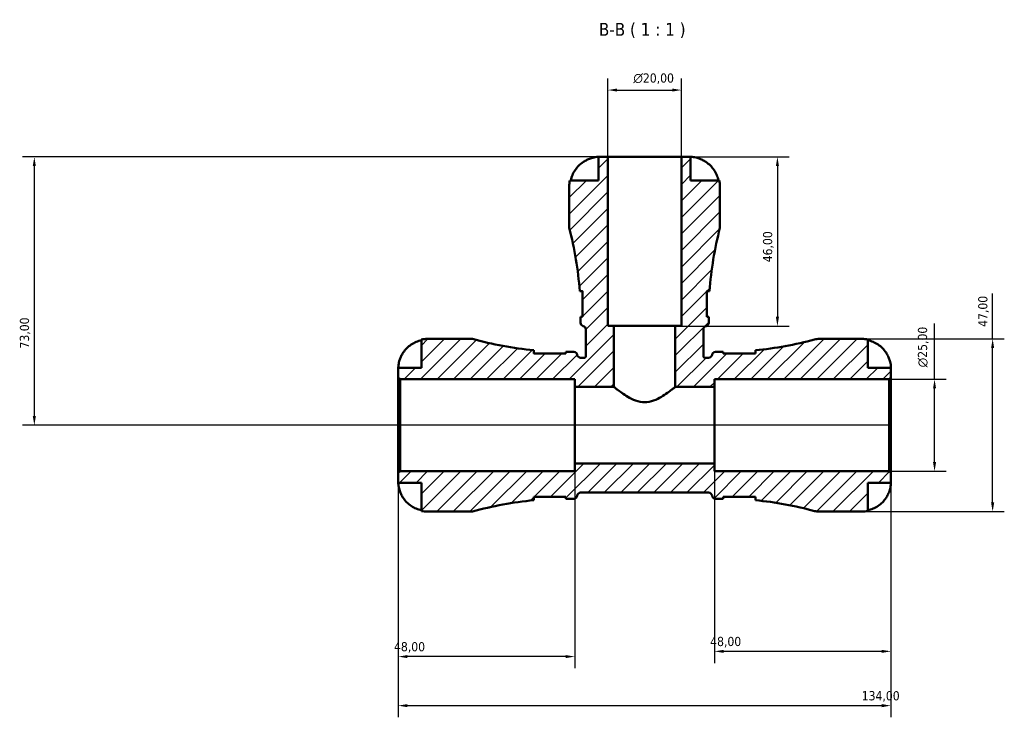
# Model space of a CAD drawing. Header units: millimetres. Extents: x 0 to 902, y 0 to 824.
# Tile 9 of 11: x 267 to 535, y 635 to 824. Entities that reach past the tile are written whole.
import ezdxf

# ---------------------------------------------------------------- set-up
doc = ezdxf.new("R2010")
doc.units = ezdxf.units.MM
for name, color, linetype, lineweight in [('Dimension (ISO)', 7, 'Continuous', 25), ('Hatch (ISO)', 7, 'Continuous', 18), ('Symbol (ISO)', 7, 'Continuous', 25), ('Visible (ISO)', 7, 'Continuous', 50)]:
    doc.layers.add(name, color=color, linetype=linetype, lineweight=lineweight)
doc.styles.add('Label Text (ISO)', font='tahoma.ttf')
doc.styles.add('Note Text (ISO)', font='tahoma.ttf')
doc.dimstyles.new('Default (ISO)', dxfattribs={"dimtxt": 2.5, "dimasz": 2.5, "dimexe": 3.175, "dimexo": 0, "dimgap": 0.762, "dimtad": 1, "dimrnd": 1e-08, "dimzin": 0, "dimtxsty": 'Note Text (ISO)', "dimcen": 0.09, "dimdle": 10, "dimclrd": 256, "dimclre": 256, "dimclrt": 232, "dimazin": 0, "dimtfac": 1.40208, "dimtmove": 0, "dimatfit": 3, "dimfxl": 1, "dimtolj": 1, "dimtzin": 0, "dimlwd": -1, "dimlwe": -1, "dimarcsym": 0})

# ---------------------------------------------------------------- blocks, each defined once
blk = doc.blocks.new('*D7')
at = {"layer": 'Defpoints', "color": 0, "transparency": 16777216}
for p in [(370.28, 701.08), (504.28, 701.08), (504.28, 637.78)]:
    blk.add_point(p, dxfattribs=at)
at = {"layer": 'Dimension (ISO)', "transparency": 16777216}
for p, q in [((370.28, 701.08), (370.28, 634.61)), ((504.28, 701.08), (504.28, 634.61)), ((372.78, 637.78), (501.78, 637.78))]:
    blk.add_line(p, q, dxfattribs=at)
for points in [[(372.78, 638.2), (372.78, 637.36), (370.28, 637.78)], [(501.78, 638.2), (501.78, 637.36), (504.28, 637.78)]]:
    blk.add_solid(points, dxfattribs=at)
at = {"layer": 'Dimension (ISO)', "color": 232, "true_color": 0xca0064, "transparency": 16777216, "insert": (496.33, 641.72), "char_height": 2.5, "attachment_point": 1, "style": 'Note Text (ISO)'}
blk.add_mtext('\\A1;134,00', dxfattribs=at)
blk = doc.blocks.new('*D8')
at = {"layer": 'Defpoints', "color": 0, "transparency": 16777216}
for p in [(456.28, 703.64), (504.28, 701.08), (456.28, 652.55)]:
    blk.add_point(p, dxfattribs=at)
at = {"layer": 'Dimension (ISO)', "transparency": 16777216}
for p, q in [((456.28, 703.64), (456.28, 649.37)), ((504.28, 701.08), (504.28, 649.37)), ((501.78, 652.55), (458.78, 652.55))]:
    blk.add_line(p, q, dxfattribs=at)
for points in [[(458.78, 652.96), (458.78, 652.13), (456.28, 652.55)], [(501.78, 652.96), (501.78, 652.13), (504.28, 652.55)]]:
    blk.add_solid(points, dxfattribs=at)
at = {"layer": 'Dimension (ISO)', "color": 232, "true_color": 0xca0064, "transparency": 16777216, "insert": (455.11, 656.49), "char_height": 2.5, "attachment_point": 1, "style": 'Note Text (ISO)'}
blk.add_mtext('\\A1;48,00', dxfattribs=at)
blk = doc.blocks.new('*D9')
at = {"layer": 'Defpoints', "color": 0, "transparency": 16777216}
for p in [(418.28, 703.64), (370.28, 701.08), (370.28, 651.12)]:
    blk.add_point(p, dxfattribs=at)
at = {"layer": 'Dimension (ISO)', "transparency": 16777216}
for p, q in [((418.28, 703.64), (418.28, 647.94)), ((370.28, 701.08), (370.28, 647.94)), ((415.78, 651.12), (372.78, 651.12))]:
    blk.add_line(p, q, dxfattribs=at)
for points in [[(372.78, 651.54), (372.78, 650.7), (370.28, 651.12)], [(415.78, 651.54), (415.78, 650.7), (418.28, 651.12)]]:
    blk.add_solid(points, dxfattribs=at)
at = {"layer": 'Dimension (ISO)', "color": 232, "true_color": 0xca0064, "transparency": 16777216, "insert": (369.11, 655.06), "char_height": 2.5, "attachment_point": 1, "style": 'Note Text (ISO)'}
blk.add_mtext('\\A1;48,00', dxfattribs=at)
blk = doc.blocks.new('*D10')
at = {"layer": 'Defpoints', "color": 0, "transparency": 16777216}
for p in [(447.28, 787.05), (445.61, 741.05), (473.4, 741.05)]:
    blk.add_point(p, dxfattribs=at)
at = {"layer": 'Dimension (ISO)', "transparency": 16777216}
for p, q in [((447.28, 787.05), (476.58, 787.05)), ((473.4, 784.55), (473.4, 743.55)), ((445.61, 741.05), (476.58, 741.05))]:
    blk.add_line(p, q, dxfattribs=at)
for points in [[(472.98, 784.55), (473.82, 784.55), (473.4, 787.05)], [(472.98, 743.55), (473.82, 743.55), (473.4, 741.05)]]:
    blk.add_solid(points, dxfattribs=at)
at = {"layer": 'Dimension (ISO)', "color": 232, "true_color": 0xca0064, "transparency": 16777216, "insert": (469.47, 758.38), "char_height": 2.5, "attachment_point": 1, "rotation": 90, "style": 'Note Text (ISO)'}
blk.add_mtext('\\A1;46,00', dxfattribs=at)
blk = doc.blocks.new('*D11')
at = {"layer": 'Defpoints', "color": 0, "transparency": 16777216}
for p in [(503.81, 726.55), (516.14, 726.55), (503.81, 701.55)]:
    blk.add_point(p, dxfattribs=at)
at = {"layer": 'Dimension (ISO)', "transparency": 16777216}
for p, q in [((516.14, 726.55), (516.14, 741.69)), ((503.81, 726.55), (519.31, 726.55)), ((516.14, 704.05), (516.14, 724.05)), ((503.81, 701.55), (519.31, 701.55))]:
    blk.add_line(p, q, dxfattribs=at)
for points in [[(515.72, 724.05), (516.56, 724.05), (516.14, 726.55)], [(515.72, 704.05), (516.56, 704.05), (516.14, 701.55)]]:
    blk.add_solid(points, dxfattribs=at)
at = {"layer": 'Dimension (ISO)', "color": 232, "true_color": 0xca0064, "transparency": 16777216, "insert": (511.61, 729.81), "char_height": 2.5, "attachment_point": 1, "rotation": 90, "style": 'Note Text (ISO)'}
blk.add_mtext('\\A1;\\fAIGDT|b0|i0;\\H2.5000;\\ln\\fTahoma|b0|i0;\\H2.5000;25,00', dxfattribs=at)
blk = doc.blocks.new('*D12')
at = {"layer": 'Defpoints', "color": 0, "transparency": 16777216}
for p in [(496.4, 737.55), (531.94, 737.55), (496.4, 690.55)]:
    blk.add_point(p, dxfattribs=at)
at = {"layer": 'Dimension (ISO)', "transparency": 16777216}
for p, q in [((531.94, 737.55), (531.94, 749.92)), ((496.4, 737.55), (535.11, 737.55)), ((531.94, 693.05), (531.94, 735.05)), ((496.4, 690.55), (535.11, 690.55))]:
    blk.add_line(p, q, dxfattribs=at)
for points in [[(531.52, 735.05), (532.36, 735.05), (531.94, 737.55)], [(531.52, 693.05), (532.36, 693.05), (531.94, 690.55)]]:
    blk.add_solid(points, dxfattribs=at)
at = {"layer": 'Dimension (ISO)', "color": 232, "true_color": 0xca0064, "transparency": 16777216, "insert": (528.01, 740.81), "char_height": 2.5, "attachment_point": 1, "rotation": 90, "style": 'Note Text (ISO)'}
blk.add_mtext('\\A1;47,00', dxfattribs=at)
blk = doc.blocks.new('*D13')
at = {"layer": 'Defpoints', "color": 0, "transparency": 16777216}
for p in [(447.28, 805.23), (427.28, 787.05), (447.28, 787.05)]:
    blk.add_point(p, dxfattribs=at)
at = {"layer": 'Dimension (ISO)', "transparency": 16777216}
for p, q in [((427.28, 787.05), (427.28, 808.41)), ((447.28, 787.05), (447.28, 808.41)), ((429.78, 805.23), (444.78, 805.23))]:
    blk.add_line(p, q, dxfattribs=at)
for points in [[(429.78, 805.65), (429.78, 804.82), (427.28, 805.23)], [(444.78, 805.65), (444.78, 804.82), (447.28, 805.23)]]:
    blk.add_solid(points, dxfattribs=at)
at = {"layer": 'Dimension (ISO)', "color": 232, "true_color": 0xca0064, "transparency": 16777216, "insert": (434.22, 809.76), "char_height": 2.5, "attachment_point": 1, "style": 'Note Text (ISO)'}
blk.add_mtext('\\A1;\\fAIGDT|b0|i0;\\H2.5000;\\ln\\fTahoma|b0|i0;\\H2.5000;20,00', dxfattribs=at)
blk = doc.blocks.new('*D14')
at = {"layer": 'Defpoints', "color": 0, "transparency": 16777216}
for p in [(427.28, 787.05), (271.28, 714.05), (504.28, 714.05)]:
    blk.add_point(p, dxfattribs=at)
at = {"layer": 'Dimension (ISO)', "transparency": 16777216}
for p, q in [((427.28, 787.05), (268.1, 787.05)), ((271.28, 784.55), (271.28, 716.55)), ((504.28, 714.05), (268.1, 714.05))]:
    blk.add_line(p, q, dxfattribs=at)
for points in [[(270.86, 784.55), (271.7, 784.55), (271.28, 787.05)], [(270.86, 716.55), (271.7, 716.55), (271.28, 714.05)]]:
    blk.add_solid(points, dxfattribs=at)
at = {"layer": 'Dimension (ISO)', "color": 232, "true_color": 0xca0064, "transparency": 16777216, "insert": (267.34, 734.93), "char_height": 2.5, "attachment_point": 1, "rotation": 90, "style": 'Note Text (ISO)'}
blk.add_mtext('\\A1;73,00', dxfattribs=at)

msp = doc.modelspace()

# ---------------------------------------------------------------- hatches: boundary and pattern name
at = {"layer": 'Hatch (ISO)'}
h = msp.add_hatch(dxfattribs=at)
h.set_pattern_fill('ANSI31', color=256, scale=25.4, style=0)
h.set_pattern_definition([(45, (0, 0), (-2.245064, 2.245064), [])])
edge = h.paths.add_edge_path()
edge.add_line((370.279, 727.023), (370.749, 726.553))
edge.add_line((370.749, 726.553), (418.279, 726.553))
edge.add_line((418.279, 726.553), (418.279, 724.469))
edge.add_line((418.279, 724.469), (428.946, 724.469))
edge.add_line((428.946, 724.469), (428.946, 741.053))
edge.add_line((428.946, 741.053), (427.279, 741.053))
edge.add_line((427.279, 741.053), (427.279, 787.053))
edge.add_line((427.279, 787.053), (424.779, 787.053))
edge.add_line((424.779, 787.053), (424.779, 780.653))
edge.add_line((424.779, 780.653), (416.941, 780.653))
edge.add_ellipse((424.779, 779.053), major_axis=(-7.838, 1.6), ratio=1, start_angle=0, end_angle=11.53696)
edge.add_line((416.779, 779.053), (416.779, 767.733))
edge.add_ellipse((325.281, 743.813), major_axis=(91.498, 23.92), ratio=1, start_angle=349.40565, end_angle=360, ccw=False)
edge.add_line((419.617, 750.503), (420.354, 750.503))
edge.add_line((420.354, 750.503), (420.354, 743.503))
edge.add_line((420.354, 743.503), (419.854, 743.503))
edge.add_line((419.854, 743.503), (419.854, 741.939))
edge.add_ellipse((420.794, 741.939), major_axis=(-0.94, 0), ratio=1, start_angle=0, end_angle=76.30802)
edge.add_ellipse((420.349, 740.113), major_axis=(0.222, 0.913), ratio=1, start_angle=283.69198, end_angle=360, ccw=False)
edge.add_line((421.289, 740.113), (421.289, 732.853))
edge.add_spline(control_points=[(421.289, 732.853), (421.289, 732.821), (421.286, 732.79), (421.273, 732.728), (421.264, 732.698), (421.227, 732.612), (421.193, 732.561), (421.106, 732.475), (421.054, 732.441), (420.941, 732.395), (420.88, 732.383), (420.819, 732.383)], knot_values=[-0.0740163, -0.0740163, -0.0740163, -0.0740163, -0.0645486, -0.0645486, -0.0550809, -0.0550809, -0.0367206, -0.0367206, -0.0183603, -0.0183603, 0, 0, 0, 0], degree=3, periodic=0)
edge.add_line((420.819, 732.383), (419.874, 732.383))
edge.add_ellipse((419.874, 733.323), major_axis=(0, -0.94), ratio=1, start_angle=277.18076, end_angle=360, ccw=False)
edge.add_ellipse((418.009, 733.088), major_axis=(0.933, 0.118), ratio=1, start_angle=0, end_angle=82.81924)
edge.add_line((418.009, 734.028), (416.069, 734.028))
edge.add_ellipse((416.069, 828.967), major_axis=(0, -94.939), ratio=1, start_angle=359.88986, end_angle=360, ccw=False)
edge.add_line((415.886, 734.028), (415.886, 733.528))
edge.add_line((415.886, 733.528), (407.136, 733.528))
edge.add_line((407.136, 733.528), (407.136, 734.449))
edge.add_ellipse((416.069, 828.967), major_axis=(-8.933, -94.518), ratio=1, start_angle=349.73674, end_angle=360, ccw=False)
edge.add_line((390.439, 737.553), (378.154, 737.553))
edge.add_ellipse((378.154, 729.678), major_axis=(0, 7.875), ratio=1, start_angle=0, end_angle=11.53696)
edge.add_line((376.579, 737.393), (376.579, 729.678))
edge.add_line((376.579, 729.678), (370.279, 729.678))
edge.add_line((370.279, 729.678), (370.279, 727.023))
edge = h.paths.add_edge_path()
edge.add_ellipse((484.757, 695.253), major_axis=(-1.239, -4.534), ratio=1, start_angle=0, end_angle=15.28588)
edge.add_line((484.757, 690.553), (496.404, 690.553))
edge.add_ellipse((496.404, 698.428), major_axis=(0, -7.875), ratio=1, start_angle=0, end_angle=11.53696)
edge.add_line((497.979, 690.712), (497.979, 698.428))
edge.add_line((497.979, 698.428), (504.279, 698.428))
edge.add_line((504.279, 698.428), (504.279, 701.083))
edge.add_line((504.279, 701.083), (503.809, 701.553))
edge.add_line((503.809, 701.553), (456.279, 701.553))
edge.add_line((456.279, 701.553), (456.279, 703.636))
edge.add_line((456.279, 703.636), (418.279, 703.636))
edge.add_line((418.279, 703.636), (418.279, 701.553))
edge.add_line((418.279, 701.553), (370.749, 701.553))
edge.add_line((370.749, 701.553), (370.279, 701.083))
edge.add_line((370.279, 701.083), (370.279, 698.428))
edge.add_line((370.279, 698.428), (376.579, 698.428))
edge.add_line((376.579, 698.428), (376.579, 690.712))
edge.add_ellipse((378.154, 698.428), major_axis=(-1.575, -7.716), ratio=1, start_angle=0, end_angle=11.53696)
edge.add_line((378.154, 690.553), (390.439, 690.553))
edge.add_ellipse((416.069, 599.138), major_axis=(-25.63, 91.414), ratio=1, start_angle=349.73674, end_angle=360, ccw=False)
edge.add_line((407.136, 693.656), (407.136, 694.578))
edge.add_line((407.136, 694.578), (415.886, 694.578))
edge.add_line((415.886, 694.578), (415.886, 694.077))
edge.add_ellipse((416.069, 599.138), major_axis=(-0.183, 94.939), ratio=1, start_angle=359.88986, end_angle=360, ccw=False)
edge.add_line((416.069, 694.078), (418.009, 694.078))
edge.add_ellipse((418.009, 695.018), major_axis=(0, -0.94), ratio=1, start_angle=0, end_angle=82.81924)
edge.add_ellipse((419.874, 694.783), major_axis=(-0.933, 0.118), ratio=1, start_angle=277.18076, end_angle=360, ccw=False)
edge.add_line((419.874, 695.723), (454.684, 695.723))
edge.add_ellipse((454.684, 694.783), major_axis=(0, 0.94), ratio=1, start_angle=277.18076, end_angle=360, ccw=False)
edge.add_ellipse((456.549, 695.018), major_axis=(-0.933, -0.118), ratio=1, start_angle=0, end_angle=82.81924)
edge.add_line((456.549, 694.078), (458.489, 694.078))
edge.add_ellipse((458.489, 599.138), major_axis=(0, 94.939), ratio=1, start_angle=359.88986, end_angle=360, ccw=False)
edge.add_line((458.671, 694.077), (458.671, 694.578))
edge.add_line((458.671, 694.578), (467.421, 694.578))
edge.add_line((467.421, 694.578), (467.421, 693.656))
edge.add_ellipse((458.489, 599.138), major_axis=(8.933, 94.518), ratio=1, start_angle=350.11286, end_angle=360, ccw=False)
edge = h.paths.add_edge_path()
edge.add_ellipse((484.757, 732.853), major_axis=(0, 4.7), ratio=1, start_angle=0, end_angle=15.28588)
edge.add_ellipse((458.489, 828.967), major_axis=(25.029, -91.581), ratio=1, start_angle=350.11286, end_angle=360, ccw=False)
edge.add_line((467.421, 734.449), (467.421, 733.528))
edge.add_line((467.421, 733.528), (458.671, 733.528))
edge.add_line((458.671, 733.528), (458.671, 734.028))
edge.add_ellipse((458.489, 828.967), major_axis=(0.183, -94.939), ratio=1, start_angle=359.88986, end_angle=360, ccw=False)
edge.add_line((458.489, 734.028), (456.549, 734.028))
edge.add_ellipse((456.549, 733.088), major_axis=(0, 0.94), ratio=1, start_angle=0, end_angle=82.81924)
edge.add_ellipse((454.684, 733.323), major_axis=(0.933, -0.118), ratio=1, start_angle=277.18076, end_angle=360, ccw=False)
edge.add_line((454.684, 732.383), (453.739, 732.383))
edge.add_spline(control_points=[(453.739, 732.383), (453.707, 732.383), (453.676, 732.386), (453.614, 732.398), (453.584, 732.408), (453.499, 732.444), (453.447, 732.479), (453.361, 732.566), (453.327, 732.618), (453.281, 732.731), (453.269, 732.791), (453.269, 732.853)], knot_values=[-0.0740163, -0.0740163, -0.0740163, -0.0740163, -0.0645486, -0.0645486, -0.0550809, -0.0550809, -0.0367206, -0.0367206, -0.0183603, -0.0183603, 0, 0, 0, 0], degree=3, periodic=0)
edge.add_line((453.269, 732.853), (453.269, 740.113))
edge.add_ellipse((454.209, 740.113), major_axis=(-0.94, 0), ratio=1, start_angle=283.69198, end_angle=360, ccw=False)
edge.add_ellipse((453.764, 741.939), major_axis=(0.223, -0.913), ratio=1, start_angle=0, end_angle=76.30802)
edge.add_line((454.704, 741.939), (454.704, 743.503))
edge.add_line((454.704, 743.503), (454.204, 743.503))
edge.add_line((454.204, 743.503), (454.204, 750.503))
edge.add_line((454.204, 750.503), (454.941, 750.503))
edge.add_ellipse((549.277, 743.813), major_axis=(-94.336, 6.69), ratio=1, start_angle=349.40565, end_angle=360, ccw=False)
edge.add_line((457.779, 767.733), (457.779, 779.053))
edge.add_ellipse((449.779, 779.053), major_axis=(8, 0), ratio=1, start_angle=0, end_angle=11.53696)
edge.add_line((457.617, 780.653), (449.779, 780.653))
edge.add_line((449.779, 780.653), (449.779, 787.053))
edge.add_line((449.779, 787.053), (447.279, 787.053))
edge.add_line((447.279, 787.053), (447.279, 741.053))
edge.add_line((447.279, 741.053), (445.612, 741.053))
edge.add_line((445.612, 741.053), (445.612, 724.469))
edge.add_line((445.612, 724.469), (456.279, 724.469))
edge.add_line((456.279, 724.469), (456.279, 726.553))
edge.add_line((456.279, 726.553), (503.809, 726.553))
edge.add_line((503.809, 726.553), (504.279, 727.023))
edge.add_line((504.279, 727.023), (504.279, 729.678))
edge.add_line((504.279, 729.678), (497.979, 729.678))
edge.add_line((497.979, 729.678), (497.979, 737.393))
edge.add_ellipse((496.404, 729.678), major_axis=(1.575, 7.716), ratio=1, start_angle=0, end_angle=11.53696)
edge.add_line((496.404, 737.553), (484.757, 737.553))

# ---------------------------------------------------------------- linework, layer by layer
at = {"layer": 'Visible (ISO)'}
for p, q in [((427.279, 787.053), (424.779, 787.053)), ((424.779, 787.053), (424.779, 780.653)), ((427.279, 741.053), (427.279, 787.053)), ((447.279, 787.053), (427.279, 787.053)), ((449.779, 787.053), (447.279, 787.053)), ((447.279, 787.053), (447.279, 741.053)), ((449.779, 780.653), (449.779, 787.053)), ((424.779, 780.653), (416.941, 780.653)), ((457.617, 780.653), (449.779, 780.653)), ((416.779, 779.053), (416.779, 767.733)), ((457.779, 767.733), (457.779, 779.053)), ((419.617, 750.503), (420.354, 750.503)), ((420.354, 750.503), (420.354, 743.503)), ((454.204, 743.503), (454.204, 750.503)), ((454.204, 750.503), (454.941, 750.503)), ((420.354, 743.503), (419.854, 743.503)), ((419.854, 743.503), (419.854, 741.939)), ((454.704, 743.503), (454.204, 743.503)), ((454.704, 741.939), (454.704, 743.503)), ((421.289, 740.113), (421.289, 732.853)), ((428.946, 741.053), (427.279, 741.053)), ((428.946, 724.469), (428.946, 741.053)), ((445.612, 741.053), (428.946, 741.053)), ((447.279, 741.053), (445.612, 741.053)), ((445.612, 741.053), (445.612, 724.469)), ((453.269, 732.853), (453.269, 740.113)), ((376.579, 737.393), (376.579, 729.678)), ((390.439, 737.553), (378.154, 737.553)), ((496.404, 737.553), (484.757, 737.553)), ((497.979, 729.678), (497.979, 737.393)), ((407.136, 733.528), (407.136, 734.449)), ((415.886, 734.028), (415.886, 733.528)), ((418.009, 734.028), (416.069, 734.028)), ((458.489, 734.028), (456.549, 734.028)), ((458.671, 733.528), (458.671, 734.028)), ((467.421, 734.449), (467.421, 733.528)), ((415.886, 733.528), (407.136, 733.528)), ((420.819, 732.383), (419.874, 732.383)), ((454.684, 732.383), (453.739, 732.383)), ((467.421, 733.528), (458.671, 733.528)), ((376.579, 729.678), (370.279, 729.678)), ((370.279, 729.678), (370.279, 727.023)), ((504.279, 729.678), (497.979, 729.678)), ((504.279, 727.023), (504.279, 729.678)), ((370.279, 727.023), (370.749, 726.553)), ((370.279, 701.083), (370.279, 727.023)), ((370.749, 726.553), (418.279, 726.553)), ((370.749, 726.553), (370.749, 701.553)), ((418.279, 726.553), (418.279, 724.469)), ((456.279, 724.469), (456.279, 726.553)), ((456.279, 726.553), (503.809, 726.553)), ((503.809, 726.553), (504.279, 727.023)), ((503.809, 726.553), (503.809, 701.553)), ((504.279, 701.083), (504.279, 727.023)), ((418.279, 724.469), (428.946, 724.469)), ((418.279, 703.636), (418.279, 724.469)), ((445.612, 724.469), (456.279, 724.469)), ((456.279, 703.636), (456.279, 724.469)), ((456.279, 703.636), (418.279, 703.636)), ((418.279, 703.636), (418.279, 701.553)), ((456.279, 701.553), (456.279, 703.636)), ((370.749, 701.553), (370.279, 701.083)), ((370.279, 701.083), (370.279, 698.428)), ((418.279, 701.553), (370.749, 701.553)), ((503.809, 701.553), (456.279, 701.553)), ((504.279, 701.083), (503.809, 701.553)), ((504.279, 698.428), (504.279, 701.083)), ((370.279, 698.428), (376.579, 698.428)), ((376.579, 698.428), (376.579, 690.712)), ((497.979, 690.712), (497.979, 698.428)), ((497.979, 698.428), (504.279, 698.428)), ((407.136, 693.656), (407.136, 694.578)), ((407.136, 694.578), (415.886, 694.578)), ((415.886, 694.578), (415.886, 694.077)), ((416.069, 694.078), (418.009, 694.078)), ((419.874, 695.723), (454.684, 695.723)), ((456.549, 694.078), (458.489, 694.078)), ((458.671, 694.077), (458.671, 694.578)), ((458.671, 694.578), (467.421, 694.578)), ((467.421, 694.578), (467.421, 693.656)), ((378.154, 690.553), (390.439, 690.553)), ((484.757, 690.553), (496.404, 690.553))]:
    msp.add_line(p, q, dxfattribs=at)
for centre, radius, start, end in [((424.779, 779.053), 8, 168.46304, 180), ((449.779, 779.053), 8, 0, 11.53696), ((325.281, 743.813), 94.573, 4.05645, 14.65079), ((549.277, 743.813), 94.573, 165.34921, 175.94355), ((420.794, 741.939), 0.94, 180, 256.30802), ((453.764, 741.939), 0.94, 283.69198, 0), ((420.349, 740.113), 0.94, 0, 76.30802), ((454.209, 740.113), 0.94, 103.69198, 180), ((378.154, 729.678), 7.875, 90, 101.53696), ((416.069, 828.967), 94.939, 254.33801, 264.60126), ((458.489, 828.967), 94.939, 275.39874, 285.28588), ((484.757, 732.853), 4.7, 90, 105.28588), ((496.404, 729.678), 7.875, 78.46304, 90), ((416.069, 828.967), 94.939, 269.88986, 270), ((418.009, 733.088), 0.94, 7.18076, 90), ((456.549, 733.088), 0.94, 90, 172.81924), ((458.489, 828.967), 94.939, 270, 270.11014), ((419.874, 733.323), 0.94, 187.18076, 270), ((454.684, 733.323), 0.94, 270, 352.81924), ((416.069, 599.138), 94.939, 95.39874, 105.66199), ((416.069, 599.138), 94.939, 90, 90.11014), ((418.009, 695.018), 0.94, 270, 352.81924), ((419.874, 694.783), 0.94, 90, 172.81924), ((454.684, 694.783), 0.94, 7.18076, 90), ((456.549, 695.018), 0.94, 187.18076, 270), ((458.489, 599.138), 94.939, 89.88986, 90), ((458.489, 599.138), 94.939, 74.71412, 84.60126), ((378.154, 698.428), 7.875, 258.46304, 270), ((484.757, 695.253), 4.7, 254.71412, 270), ((496.404, 698.428), 7.875, 270, 281.53696)]:
    msp.add_arc(centre, radius, start, end, dxfattribs=at)
for points, knots in [([(417.194, 780.653), (417.299, 781.161), (417.456, 781.657), (417.829, 782.552), (418.082, 783.031), (418.684, 783.924), (419.033, 784.339), (419.738, 785.039), (420.161, 785.388), (420.928, 785.895), (421.255, 786.079), (421.579, 786.235)], [0.1517835, 0.1517835, 0.1517835, 0.1517835, 0.29453183, 0.29453183, 0.44272575, 0.44272575, 0.59091966, 0.59091966, 0.74090906, 0.74090906, 0.84386421, 0.84386421, 0.84386421, 0.84386421]), ([(421.579, 786.235), (421.715, 786.301), (421.852, 786.363), (422.197, 786.509), (422.404, 786.588), (422.805, 786.726), (422.998, 786.784), (423.433, 786.898), (423.664, 786.945), (424.152, 787.022), (424.377, 787.039), (424.695, 787.054), (424.779, 787.053), (424.779, 787.053)], [-0.5159245, -0.5159245, -0.5159245, -0.5159245, -0.47074715, -0.47074715, -0.40311077, -0.40311077, -0.33740557, -0.33740557, -0.24866964, -0.24866964, -0.12673966, -0.12673966, 0, 0, 0, 0]), ([(449.779, 787.053), (449.779, 787.053), (449.856, 787.054), (450.132, 787.042), (450.31, 787.03), (450.741, 786.972), (450.986, 786.928), (451.443, 786.817), (451.639, 786.761), (452.037, 786.631), (452.237, 786.557), (452.619, 786.402), (452.8, 786.321), (452.979, 786.235)], [-2.21111993, -2.21111993, -2.21111993, -2.21111993, -2.0898399, -2.0898399, -1.98614814, -1.98614814, -1.88775858, -1.88775858, -1.81973063, -1.81973063, -1.75376732, -1.75376732, -1.69399568, -1.69399568, -1.69399568, -1.69399568]), ([(452.979, 786.235), (453.303, 786.079), (453.63, 785.895), (454.397, 785.388), (454.82, 785.039), (455.525, 784.339), (455.874, 783.924), (456.476, 783.031), (456.729, 782.552), (457.102, 781.657), (457.259, 781.161), (457.364, 780.653)], [4.03222425, 4.03222425, 4.03222425, 4.03222425, 4.1351794, 4.1351794, 4.2851688, 4.2851688, 4.43336272, 4.43336272, 4.58155663, 4.58155663, 4.72430496, 4.72430496, 4.72430496, 4.72430496]), ([(454.331, 750.503), (454.294, 750.503), (454.255, 750.495), (454.211, 750.477), (454.207, 750.476), (454.204, 750.475)], [-0.990399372, -0.990399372, -0.990399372, -0.990399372, -0.947678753, -0.947678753, -0.944231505, -0.944231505, -0.944231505, -0.944231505]), ([(371.057, 732.828), (371.215, 733.161), (371.403, 733.498), (371.912, 734.264), (372.255, 734.678), (372.943, 735.371), (373.352, 735.714), (374.232, 736.305), (374.704, 736.554), (375.587, 736.921), (376.077, 737.077), (376.579, 737.18)], [3.89239507, 3.89239507, 3.89239507, 3.89239507, 3.99831093, 3.99831093, 4.14541915, 4.14541915, 4.2913159, 4.2913159, 4.43721264, 4.43721264, 4.57824766, 4.57824766, 4.57824766, 4.57824766]), ([(497.979, 737.18), (498.481, 737.077), (498.971, 736.921), (499.854, 736.554), (500.326, 736.305), (501.206, 735.714), (501.615, 735.371), (502.303, 734.678), (502.646, 734.264), (503.154, 733.498), (503.343, 733.161), (503.501, 732.828)], [0.14941001, 0.14941001, 0.14941001, 0.14941001, 0.29044502, 0.29044502, 0.43634177, 0.43634177, 0.58223851, 0.58223851, 0.72934673, 0.72934673, 0.83526259, 0.83526259, 0.83526259, 0.83526259]), ([(370.279, 729.678), (370.279, 729.678), (370.279, 729.707), (370.281, 729.832), (370.283, 729.931), (370.305, 730.257), (370.333, 730.517), (370.431, 731.036), (370.484, 731.264), (370.598, 731.66), (370.649, 731.819), (370.759, 732.129), (370.817, 732.28), (370.935, 732.563), (370.994, 732.696), (371.057, 732.828)], [0, 0, 0, 0, 0.07514839, 0.07514839, 0.15775683, 0.15775683, 0.27887104, 0.27887104, 0.36056434, 0.36056434, 0.41315921, 0.41315921, 0.46174689, 0.46174689, 0.50485698, 0.50485698, 0.50485698, 0.50485698]), ([(407.136, 733.693), (407.136, 733.655), (407.143, 733.615), (407.16, 733.559), (407.165, 733.543), (407.171, 733.528)], [-1.539390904, -1.539390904, -1.539390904, -1.539390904, -1.497113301, -1.497113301, -1.481810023, -1.481810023, -1.481810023, -1.481810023]), ([(421.289, 732.853), (421.289, 732.821), (421.286, 732.79), (421.273, 732.728), (421.264, 732.698), (421.227, 732.612), (421.193, 732.561), (421.106, 732.475), (421.054, 732.441), (420.941, 732.395), (420.88, 732.383), (420.819, 732.383)], [-0.074016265, -0.074016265, -0.074016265, -0.074016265, -0.064548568, -0.064548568, -0.055080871, -0.055080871, -0.03672058, -0.03672058, -0.01836029, -0.01836029, 0, 0, 0, 0]), ([(453.739, 732.383), (453.707, 732.383), (453.676, 732.386), (453.614, 732.398), (453.584, 732.408), (453.499, 732.444), (453.447, 732.479), (453.361, 732.566), (453.327, 732.618), (453.281, 732.731), (453.269, 732.791), (453.269, 732.853)], [-0.074016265, -0.074016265, -0.074016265, -0.074016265, -0.064548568, -0.064548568, -0.055080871, -0.055080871, -0.03672058, -0.03672058, -0.01836029, -0.01836029, 0, 0, 0, 0]), ([(503.501, 732.828), (503.507, 732.815), (503.513, 732.803), (503.598, 732.621), (503.672, 732.45), (503.799, 732.13), (503.853, 731.982), (503.961, 731.659), (504.012, 731.486), (504.13, 731.036), (504.18, 730.775), (504.252, 730.282), (504.267, 730.069), (504.281, 729.76), (504.279, 729.678), (504.279, 729.678)], [-0.51072287, -0.51072287, -0.51072287, -0.51072287, -0.50653573, -0.50653573, -0.4498196, -0.4498196, -0.40070764, -0.40070764, -0.34173664, -0.34173664, -0.24159774, -0.24159774, -0.12498377, -0.12498377, 0, 0, 0, 0]), ([(428.946, 724.469), (428.946, 724.469), (429.023, 724.407), (429.342, 724.154), (429.583, 723.965), (430.177, 723.511), (430.601, 723.192), (431.586, 722.5), (432.146, 722.127), (433.32, 721.434), (434.047, 721.051), (435.615, 720.479), (436.462, 720.303), (437.279, 720.303)], [3.9608586, 3.9608586, 3.9608586, 3.9608586, 4.1512842, 4.1512842, 4.3417098, 4.3417098, 4.5663751, 4.5663751, 4.7910404, 4.7910404, 5.0360926, 5.0360926, 5.2811447, 5.2811447, 5.2811447, 5.2811447]), ([(437.279, 720.303), (438.096, 720.303), (438.943, 720.479), (440.511, 721.051), (441.238, 721.434), (442.412, 722.127), (442.972, 722.5), (443.957, 723.192), (444.381, 723.511), (444.975, 723.965), (445.215, 724.154), (445.535, 724.407), (445.612, 724.469), (445.612, 724.469)], [0, 0, 0, 0, 0.2450521, 0.2450521, 0.4901043, 0.4901043, 0.7147696, 0.7147696, 0.9394349, 0.9394349, 1.1298606, 1.1298606, 1.3202862, 1.3202862, 1.3202862, 1.3202862]), ([(371.057, 695.278), (370.995, 695.408), (370.936, 695.541), (370.8, 695.866), (370.727, 696.059), (370.596, 696.448), (370.539, 696.642), (370.424, 697.091), (370.378, 697.333), (370.306, 697.817), (370.291, 698.034), (370.277, 698.345), (370.279, 698.428), (370.279, 698.428)], [-0.50816407, -0.50816407, -0.50816407, -0.50816407, -0.46460526, -0.46460526, -0.40154747, -0.40154747, -0.3356183, -0.3356183, -0.24286964, -0.24286964, -0.12490659, -0.12490659, 0, 0, 0, 0]), ([(504.279, 698.428), (504.279, 698.428), (504.279, 698.405), (504.278, 698.311), (504.276, 698.237), (504.263, 697.967), (504.243, 697.725), (504.158, 697.214), (504.108, 696.977), (503.989, 696.539), (503.931, 696.349), (503.794, 695.959), (503.717, 695.762), (503.59, 695.469), (503.546, 695.373), (503.501, 695.278)], [-2.17667965, -2.17667965, -2.17667965, -2.17667965, -2.11086653, -2.11086653, -2.04055216, -2.04055216, -1.91738302, -1.91738302, -1.82942275, -1.82942275, -1.76558177, -1.76558177, -1.70117883, -1.70117883, -1.66961913, -1.66961913, -1.66961913, -1.66961913]), ([(376.579, 690.925), (376.077, 691.029), (375.587, 691.184), (374.704, 691.551), (374.232, 691.8), (373.352, 692.392), (372.943, 692.735), (372.255, 693.427), (371.912, 693.841), (371.403, 694.608), (371.215, 694.944), (371.057, 695.278)], [0.14941001, 0.14941001, 0.14941001, 0.14941001, 0.29044502, 0.29044502, 0.43634177, 0.43634177, 0.58223851, 0.58223851, 0.72934673, 0.72934673, 0.83526259, 0.83526259, 0.83526259, 0.83526259]), ([(467.421, 694.412), (467.421, 694.451), (467.415, 694.491), (467.398, 694.548), (467.393, 694.563), (467.387, 694.578)], [-1.536164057, -1.536164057, -1.536164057, -1.536164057, -1.493154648, -1.493154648, -1.478582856, -1.478582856, -1.478582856, -1.478582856]), ([(503.501, 695.278), (503.343, 694.944), (503.154, 694.608), (502.646, 693.841), (502.303, 693.427), (501.615, 692.735), (501.206, 692.392), (500.326, 691.8), (499.854, 691.551), (498.971, 691.184), (498.481, 691.029), (497.979, 690.925)], [3.89239507, 3.89239507, 3.89239507, 3.89239507, 3.99831093, 3.99831093, 4.14541915, 4.14541915, 4.2913159, 4.2913159, 4.43721264, 4.43721264, 4.57824766, 4.57824766, 4.57824766, 4.57824766])]:
    msp.add_open_spline(points, degree=3, knots=knots, dxfattribs=at)
for points in [[(420.354, 750.475), (420.309, 750.493), (420.267, 750.503), (420.227, 750.503)], [(467.387, 733.528), (467.41, 733.586), (467.421, 733.642), (467.421, 733.693)], [(407.171, 694.578), (407.148, 694.519), (407.136, 694.464), (407.136, 694.412)]]:
    msp.add_open_spline(points, degree=3, dxfattribs=at)

# ---------------------------------------------------------------- texts
at = {"layer": 'Symbol (ISO)', "insert": (424.839, 819.374), "char_height": 3.5, "attachment_point": 7, "style": 'Label Text (ISO)'}
msp.add_mtext('B-B ( 1 : 1 )', dxfattribs=at)

# ---------------------------------------------------------------- dimensions: what is measured, and where the dimension line sits
at = {"layer": 'Dimension (ISO)'}
for base, p1, p2, angle, override, picture, middle in [((447.279, 805.233), (427.279, 787.053), (447.279, 787.053), 180, {"dimdec": 2, "dimtp": 0, "dimtm": 0, "dimtdec": 2, "dimtofl": 0, "dimatfit": 1}, '*D13', (439.779, 805.233)), ((516.138, 726.553), (503.809, 701.553), (503.809, 726.553), 90, {"dimdec": 2, "dimtp": 0, "dimtm": 0, "dimtdec": 2, "dimtofl": 0, "dimatfit": 2}, '*D11', (516.138, 735.37))]:
    dim = msp.add_linear_dim(base=base, p1=p1, p2=p2, angle=angle, text='\\fAIGDT|b0|i0;\\H2.5000;\\ln\\fTahoma|b0|i0;\\H2.5000;<>', dimstyle='Default (ISO)', override=override, dxfattribs=at)
    dim.commit()
    dim.dimension.update_dxf_attribs({"geometry": picture, "text_midpoint": middle, "dimtype": 160})
for base, p1, p2, angle, override, picture, middle in [((271.279, 714.053), (427.279, 787.053), (504.279, 714.053), 90, {"dimdec": 2, "dimtp": 0, "dimtm": 0, "dimtdec": 2, "dimtofl": 0, "dimatfit": 1}, '*D14', (271.279, 739.053)), ((473.4, 741.053), (447.279, 787.053), (445.612, 741.053), 270, {"dimdec": 2, "dimtp": 0, "dimtm": 0, "dimtdec": 2, "dimtofl": 0, "dimatfit": 1}, '*D10', (473.4, 762.553)), ((531.939, 737.553), (496.404, 690.553), (496.404, 737.553), 270, {"dimdec": 2, "dimtp": 0, "dimtm": 0, "dimtdec": 2, "dimtofl": 0, "dimatfit": 2}, '*D12', (531.939, 744.986)), ((370.279, 651.118), (418.279, 703.636), (370.279, 701.083), 180, {"dimdec": 2, "dimtp": 0, "dimtm": 0, "dimtdec": 2, "dimtofl": 0, "dimatfit": 1}, '*D9', (373.279, 651.118)), ((456.279, 652.548), (504.279, 701.083), (456.279, 703.636), 180, {"dimdec": 2, "dimtp": 0, "dimtm": 0, "dimtdec": 2, "dimtofl": 0, "dimatfit": 1}, '*D8', (459.279, 652.548)), ((504.279, 637.78), (370.279, 701.083), (504.279, 701.083), 180, {"dimdec": 2, "dimtp": 0, "dimtm": 0, "dimtdec": 2, "dimtofl": 0, "dimatfit": 1}, '*D7', (501.279, 637.78))]:
    dim = msp.add_linear_dim(base=base, p1=p1, p2=p2, angle=angle, dimstyle='Default (ISO)', override=override, dxfattribs=at)
    dim.commit()
    dim.dimension.update_dxf_attribs({"geometry": picture, "text_midpoint": middle, "dimtype": 160})

doc.saveas('drawing.dxf')
